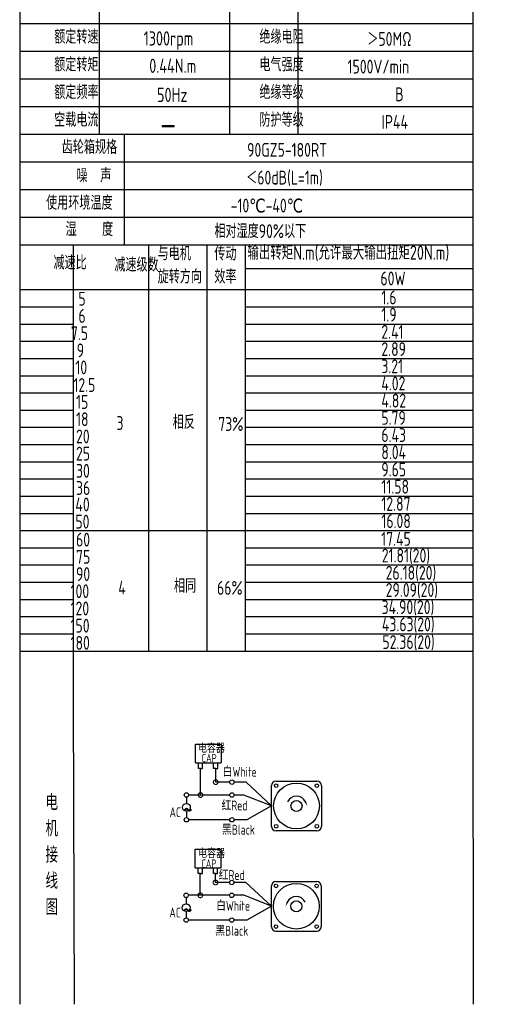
# Model space of a CAD drawing. Header units: inches. Extents: x 837 to 6223, y -2862 to 3098.
# Tile 122 of 139: x 5169 to 5446, y 161 to 720. Entities that reach past the tile are written whole.
import ezdxf

# ---------------------------------------------------------------- set-up
doc = ezdxf.new("R2010")
doc.units = ezdxf.units.IN
doc.header["$LTSCALE"] = 10
doc.header["$MEASUREMENT"] = 0
for name, color, linetype in [('1轮廓实线层', 7, 'Continuous'), ('2细线层', 4, 'Continuous'), ('6文字层', 3, 'Continuous'), ('7标注层', 4, 'Continuous')]:
    doc.layers.add(name, color=color, linetype=linetype)
doc.styles.add('PC_TEXTSTYLE', font='isocp.shx', dxfattribs={"width": 0.8, "bigfont": 'HZFS.SHX'})

# ---------------------------------------------------------------- blocks, each defined once
blk = doc.blocks.new('_DotSmall')
at = {"color": 0, "linetype": 'ByBlock', "const_width": 0.5}
blk.add_lwpolyline([(-0.0625, 0, 1), (0.0625, 0, 1)], format="xyb", close=True, dxfattribs=at)

msp = doc.modelspace()

# ---------------------------------------------------------------- linework, layer by layer
at = {"layer": '1轮廓实线层'}
for p, q in [((5168.98858, 796.21077), (5168.98858, 629.27019)), ((5168.98858, 796.21077), (5168.98858, 623.42487)), ((5425.93541, 796.21077), (5425.93541, 349.28546)), ((5168.98858, 625.69859), (5168.98858, 321.2243)), ((5168.98858, 619.72821), (5168.98858, 304.59293)), ((5168.98858, 364.40489), (5168.98858, 160.87336)), ((5168.98858, 349.28546), (5168.98858, 160.87336)), ((5425.93541, 349.28546), (5426.2475, 160.87337))]:
    msp.add_line(p, q, dxfattribs=at)
at = {"layer": '1轮廓实线层', "color": 4}
for p, q in [((5297.01191, 578.6786), (5425.93541, 578.6786)), ((5297.01191, 566.66748), (5339.92704, 566.66748))]:
    msp.add_line(p, q, dxfattribs=at)
at = {"layer": '2细线层'}
for p, q in [((5213.99675, 780.50296), (5213.99675, 654.84049)), ((5287.97841, 764.79515), (5287.97841, 654.84049)), ((5326.7227, 764.79515), (5326.7227, 654.84049)), ((5425.93541, 717.67172), (5168.98858, 717.67172)), ((5425.93541, 701.96391), (5168.98858, 701.96391)), ((5425.93541, 686.25611), (5168.98858, 686.25611)), ((5425.93541, 670.5483), (5168.98858, 670.5483)), ((5425.93541, 654.84049), (5168.98858, 654.84049)), ((5228.27648, 654.84049), (5228.27648, 592.00925)), ((5425.93541, 639.13268), (5168.98858, 639.13268)), ((5425.93541, 623.42487), (5168.98858, 623.42487)), ((5425.93541, 623.42487), (5168.98858, 623.42487)), ((5425.93541, 607.71706), (5168.98858, 607.71706)), ((5425.93541, 607.71706), (5168.98858, 607.71706)), ((5361.47181, 592.00925), (5168.98858, 592.00925)), ((5425.93541, 592.00925), (5168.98858, 592.00925)), ((5199.51485, 332.17535), (5199.51485, 592.00925)), ((5242.17222, 361.48686), (5242.17222, 592.00925)), ((5275.34481, 361.48686), (5275.34481, 592.00925)), ((5297.01191, 361.48686), (5297.01191, 592.00925)), ((5168.98858, 566.66748), (5425.93541, 566.66748)), ((5168.98858, 556.89698), (5199.51485, 556.89698)), ((5297.01191, 556.89698), (5425.93541, 556.89698)), ((5168.98858, 547.12647), (5199.51485, 547.12647)), ((5297.01191, 547.12647), (5425.93541, 547.12647)), ((5168.98858, 537.35597), (5199.51485, 537.35597)), ((5297.01191, 537.35597), (5425.93541, 537.35597)), ((5168.98858, 527.58546), (5199.51485, 527.58546)), ((5297.01191, 527.58546), (5425.93541, 527.58546)), ((5168.98858, 517.81495), (5199.51485, 517.81495)), ((5297.01191, 517.81495), (5425.93541, 517.81495)), ((5168.98858, 508.04445), (5199.51485, 508.04445)), ((5297.01191, 508.04445), (5425.93541, 508.04445)), ((5168.98858, 498.27394), (5199.51485, 498.27394)), ((5297.01191, 498.27394), (5425.93541, 498.27394)), ((5168.98858, 488.50344), (5199.51485, 488.50344)), ((5297.01191, 488.50344), (5425.93541, 488.50344)), ((5168.98858, 478.73293), (5199.51485, 478.73293)), ((5297.01191, 478.73293), (5425.93541, 478.73293)), ((5168.98858, 468.96243), (5199.51485, 468.96243)), ((5297.01191, 468.96243), (5425.93541, 468.96243)), ((5168.98858, 459.19192), (5199.51485, 459.19192)), ((5297.01191, 459.19192), (5425.93541, 459.19192)), ((5168.98858, 449.42142), (5199.51485, 449.42142)), ((5297.01191, 449.42142), (5425.93541, 449.42142)), ((5168.98858, 439.65091), (5199.51485, 439.65091)), ((5297.01191, 439.65091), (5425.93541, 439.65091)), ((5168.98858, 429.8804), (5297.01191, 429.8804)), ((5297.01191, 429.8804), (5425.93541, 429.8804)), ((5168.98858, 420.1099), (5199.51485, 420.1099)), ((5297.01191, 420.1099), (5425.93541, 420.1099)), ((5168.98858, 410.33939), (5199.51485, 410.33939)), ((5297.01191, 410.33939), (5425.93541, 410.33939)), ((5168.98858, 400.56889), (5199.51485, 400.56889)), ((5297.01191, 400.56889), (5425.93541, 400.56889)), ((5168.98858, 390.79838), (5199.51485, 390.79838)), ((5297.01191, 390.79838), (5425.93541, 390.79838)), ((5168.98858, 381.02788), (5199.51485, 381.02788)), ((5297.01191, 381.02788), (5425.93541, 381.02788)), ((5168.98858, 371.25737), (5199.51485, 371.25737)), ((5297.01191, 371.25737), (5425.93541, 371.25737)), ((5168.98858, 361.48686), (5297.01191, 361.48686)), ((5297.01191, 361.48686), (5425.93541, 361.48686)), ((5199.96578, 160.87337), (5199.51485, 332.17535)), ((5268.62828, 297.97172), (5268.62828, 308.65062)), ((5268.62828, 308.65062), (5283.16062, 308.65062)), ((5283.16062, 308.65062), (5283.16062, 297.97172)), ((5268.62828, 297.97172), (5283.1023, 297.97172)), ((5270.33193, 294.77561), (5270.33193, 297.97172)), ((5272.6792, 294.77561), (5272.6792, 297.97172)), ((5278.93777, 294.78318), (5278.93777, 297.9793)), ((5281.28504, 294.78318), (5281.28504, 297.9793)), ((5271.53948, 294.77561), (5270.33193, 294.77561)), ((5271.50557, 294.77561), (5272.71311, 294.77561)), ((5271.53948, 279.71911), (5271.53948, 294.77561)), ((5280.14532, 294.78318), (5278.93777, 294.78318)), ((5280.11141, 294.78318), (5281.31896, 294.78318)), ((5280.14532, 287.01808), (5280.14532, 294.8144)), ((5288.09188, 287.01808), (5280.14532, 287.01808)), ((5297.42255, 287.01808), (5290.60694, 287.01808)), ((5311.85154, 273.5194), (5297.42255, 287.01808)), ((5288.09772, 279.71911), (5271.53948, 279.71911)), ((5311.85154, 273.5194), (5297.85952, 265.65942)), ((5288.09188, 265.65942), (5264.8234, 265.65942)), ((5297.85952, 265.65942), (5290.60694, 265.65942)), ((5268.54436, 238.28197), (5268.54436, 248.96088)), ((5268.54436, 248.96088), (5283.0767, 248.96088)), ((5283.0767, 248.96088), (5283.0767, 238.28197)), ((5268.54436, 238.28197), (5283.01838, 238.28197)), ((5270.24801, 235.08586), (5270.24801, 238.28197)), ((5271.45556, 235.08586), (5270.24801, 235.08586)), ((5271.42165, 222.75539), (5271.42165, 235.08586)), ((5271.42165, 235.08586), (5272.62919, 235.08586)), ((5272.59528, 235.08586), (5272.59528, 238.28197)), ((5278.85385, 235.09343), (5278.85385, 238.28955)), ((5280.0614, 235.09343), (5278.85385, 235.09343)), ((5280.02749, 235.09343), (5281.23504, 235.09343)), ((5280.02749, 230.05436), (5280.02749, 235.08699)), ((5281.20112, 235.09343), (5281.20112, 238.28955)), ((5287.97405, 230.05436), (5280.02749, 230.05436)), ((5297.30472, 230.05436), (5290.48911, 230.05436)), ((5311.73371, 216.55569), (5297.30472, 230.05436)), ((5287.97989, 222.75539), (5271.42165, 222.75539)), ((5311.73371, 216.55569), (5297.74168, 208.6957)), ((5287.97405, 208.6957), (5264.70557, 208.6957)), ((5297.74168, 208.6957), (5290.48911, 208.6957)), ((5314.24305, 202.44067), (5337.4544, 202.44067))]:
    msp.add_line(p, q, dxfattribs=at)
at = {"layer": '2细线层', "color": 4}
for p, q in [((5314.36088, 287.63442), (5337.57223, 287.63442)), ((5311.85154, 261.91373), (5311.85154, 285.12508)), ((5340.08157, 285.12508), (5340.08157, 261.91373)), ((5337.57223, 259.40439), (5314.36088, 259.40439)), ((5315.38872, 259.40439), (5314.36088, 259.40439)), ((5314.24305, 230.6707), (5337.4544, 230.6707)), ((5311.73371, 204.95001), (5311.73371, 228.16136)), ((5339.96373, 228.16136), (5339.96373, 204.95001))]:
    msp.add_line(p, q, dxfattribs=at)
at = {"layer": '2细线层'}
for points in [[(5331.00043, 275.86674, 0, 0, 0), (5331.00043, 275.86674, 0.941, 0, 0), (5332.12698, 273.45084, 0, 0, 0)], [(5320.81485, 218.90302, 0, 0, 0), (5320.81485, 218.90302, 0.941, 0, 0), (5319.6883, 216.48712, 0, 0, 0)]]:
    msp.add_lwpolyline(points, format="xyseb", dxfattribs=at)
for centre in [(5289.34941, 287.01808), (5263.51098, 279.71911), (5289.35525, 279.71911), (5263.53172, 265.65942), (5289.34941, 265.65942), (5289.23158, 230.05436), (5263.39314, 222.75539), (5289.23742, 222.75539), (5263.41388, 208.6957), (5289.23158, 208.6957)]:
    msp.add_circle(centre, 1.25753, dxfattribs=at)
at = {"layer": '2细线层', "color": 4}
for centre, radius in [((5325.96656, 273.5194), 12.99077), ((5314.43316, 285.0528), 1.01942), ((5337.49995, 285.0528), 1.01942), ((5325.96656, 273.5194), 3.13667), ((5314.43316, 261.98601), 1.01942), ((5337.49995, 261.98601), 1.01942), ((5325.84872, 216.55569), 12.99077), ((5314.31533, 228.08908), 1.01942), ((5337.38212, 228.08908), 1.01942), ((5325.84872, 216.55569), 3.13667), ((5314.31533, 205.02229), 1.01942), ((5337.38212, 205.02229), 1.01942)]:
    msp.add_circle(centre, radius, dxfattribs=at)
for centre, start, end in [((5314.36088, 285.12508), 90, 180), ((5337.57223, 285.12508), 0, 90), ((5314.36088, 261.91373), 180, 270), ((5337.57223, 261.91373), 270, 0), ((5314.24305, 228.16136), 90, 180), ((5337.4544, 228.16136), 0, 90), ((5314.24305, 204.95001), 180, 270), ((5337.4544, 204.95001), 270, 0)]:
    msp.add_arc(centre, 2.50934, start, end, dxfattribs=at)
at = {"layer": '2细线层'}
for centre in [(5325.96656, 273.5194), (5325.84872, 216.55569)]:
    msp.add_arc(centre, 5.55426, 25, 156.2235138, dxfattribs=at)
at = {"layer": '7标注层'}
for p, q in [((5271.53948, 279.71911), (5264.76851, 279.71911)), ((5296.13131, 279.71911), (5290.61278, 279.71911)), ((5311.85154, 273.5194), (5296.13131, 279.71911)), ((5263.52445, 278.46165), (5263.52669, 274.90159)), ((5263.52948, 270.47701), (5263.53172, 266.91695)), ((5263.40661, 221.49793), (5263.40886, 217.93787)), ((5271.42165, 222.75539), (5264.65067, 222.75539)), ((5296.01348, 222.75539), (5290.49495, 222.75539)), ((5311.73371, 216.55569), (5296.01348, 222.75539)), ((5263.41164, 213.51329), (5263.41388, 209.95323))]:
    msp.add_line(p, q, dxfattribs=at)
for centre in [(5263.52808, 272.6893), (5263.41025, 215.72558)]:
    msp.add_circle(centre, 2.21229, dxfattribs=at)

# ---------------------------------------------------------------- block references
at = {"layer": '2细线层'}
for p, xscale, yscale, zscale, rotation in [((5280.14532, 287.01808), 5.299573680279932, 5.299573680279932, 5.299573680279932, 0.05529606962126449), ((5271.53948, 279.71911), 5.299573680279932, 5.299573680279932, 5.299573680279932, 0.05529606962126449), ((5280.02749, 230.05436), 5.299573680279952, 5.299573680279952, 5.299573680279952, 0.05529606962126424), ((5271.42165, 222.75539), 5.299573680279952, 5.299573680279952, 5.299573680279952, 0.05529606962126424)]:
    msp.add_blockref('_DotSmall', p, dxfattribs=dict(at, xscale=xscale, yscale=yscale, zscale=zscale, rotation=rotation))

# ---------------------------------------------------------------- texts
at = {"layer": '6文字层', "style": 'PC_TEXTSTYLE'}
for s, insert, char_height, width, attachment_point in [('{\\C3;         额定转速}', (5156.22368, 714.15975), 7.8539044, 91.6376662, 1), ('{\\C3;       1300rpm}', (5213.32349, 713.37922), 8.100556, 94.5155433, 1), ('{\\C3;         绝缘电阻}', (5272.60072, 714.15975), 7.8539044, 91.6376662, 1), ('{\\C3;       ＞50MΩ}', (5340.99907, 712.95416), 7.8539044, 91.6376662, 1), ('{\\C3;         额定转矩}', (5156.22368, 698.45194), 7.8539044, 91.6376662, 1), ('{\\C3;         电气强度}', (5272.60072, 698.45194), 7.8539044, 91.6376662, 1), ('{\\C3;       0.44N.m}', (5216.51829, 697.83333), 8.100556, 94.5155433, 1), ('{\\C3;  1500V/min}', (5347.74663, 697.24635), 7.8539044, 91.6376662, 1), ('{\\C3;         额定频率}', (5156.22368, 682.74413), 7.8539044, 91.6376662, 1), ('{\\C3;         绝缘等级}', (5272.60072, 682.74413), 7.8539044, 91.6376662, 1), ('{\\C3;        50Hz}', (5217.24768, 681.33349), 8.100556, 94.5155433, 1), ('{\\C3;          B}', (5346.02811, 681.53854), 7.8539044, 91.6376662, 1), ('{\\C3;         空载电流}', (5156.22368, 667.03632), 7.8539044, 91.6376662, 1), ('{\\C3;         防护等级}', (5272.60072, 667.03632), 7.8539044, 91.6376662, 1), ('{\\C3;         IP44}', (5341.88655, 665.83073), 7.8539044, 91.6376662, 1), ('{\\C3;        \\H1.6708x;—}', (5220.00416, 667.38979), 7.8539044, 91.6376662, 1), ('{\\C3;              齿轮箱规格}', (5142.52779, 651.60918), 7.8539044, 91.6376662, 1), ('{\\C3;             90GZ5-180RT}', (5251.26495, 649.969), 7.8539044, 91.6376662, 1), ('{\\C3;              噪  声}', (5150.90586, 635.41351), 7.8539044, 91.6376662, 1), ('{\\C3;              ＜60dB(L=1m)}', (5247.13195, 634.2131), 7.8539044, 91.6376662, 1), ('{\\C3;       使用环境温度}', (5158.80043, 619.9129), 7.8539044, 91.6376662, 1), ('{\\C3;       -10℃-40℃}', (5263.48515, 618.35141), 7.8539044, 91.6376662, 1), ('{\\C3;           湿    度}', (5155.49741, 604.95308), 7.8539044, 91.6376662, 1), ('{\\C3;      相对湿度90%以下}', (5257.86446, 603.83442), 7.8539044, 91.6376662, 1), ('{\\C3;输出转矩N.m(允许最大输出扭矩20N.m)}', (5298.15257, 591.72314), 8.100556, 140.9134884, 1), ('{\\C3;              减速比}', (5137.85554, 585.90873), 7.8539044, 91.6376662, 1), ('{\\C3;与电机\\P旋转方向}', (5247.20877, 591.155), 7.853904, 91.6376662, 1), ('{\\C3;传动\\P效率}', (5279.35502, 591.07271), 7.853904, 91.6376662, 1), ('{\\C3;              减速级数}', (5172.38351, 584.76956), 7.8539044, 91.6376662, 1), ('{\\C3;                60W}', (5316.10934, 576.95849), 7.8539044, 91.6376662, 1), ('{\\C3;                   5}', (5134.05092, 565.43319), 7.8539044, 91.6376662, 1), ('{\\C3;                1.6}', (5316.62092, 566.17018), 7.8539044, 91.6376662, 1), ('{\\C3;                   6}', (5134.05092, 555.66268), 7.8539044, 91.6376662, 1), ('{\\C3;                1.9}', (5316.62092, 556.39967), 7.8539044, 91.6376662, 1), ('{\\C3;                  7.5}', (5133.36174, 545.89218), 7.8539044, 91.6376662, 1), ('{\\C3;                2.41}', (5316.62092, 546.62916), 7.8539044, 91.6376662, 1), ('{\\C3;                2.89}', (5316.62092, 536.85866), 7.8539044, 91.6376662, 1), ('{\\C3;                  9}', (5136.67059, 536.12167), 7.8539044, 91.6376662, 1), ('{\\C3;                   10}', (5132.30339, 526.46941), 7.8539044, 91.6376662, 1), ('{\\C3;                3.21}', (5316.62092, 527.08815), 7.8539044, 91.6376662, 1), ('{\\C3;                   12.5}', (5131.21055, 516.45892), 7.8539044, 91.6376662, 1), ('{\\C3;                4.02}', (5316.62092, 517.31765), 7.8539044, 91.6376662, 1), ('{\\C3;                   15}', (5132.67257, 506.81016), 7.8539044, 91.6376662, 1), ('{\\C3;                4.82}', (5316.62092, 507.54714), 7.8539044, 91.6376662, 1), ('{\\C3;                5.79}', (5316.62092, 497.77664), 7.8539044, 91.6376662, 1), ('{\\C3;                   18}', (5132.67257, 497.03965), 7.8539044, 91.6376662, 1), ('{\\C3;     3}', (5205.91019, 494.85128), 7.8539044, 91.6376662, 1), ('{\\C3;     相反}', (5237.80684, 495.4084), 7.8539044, 91.6376662, 1), ('{\\C3;  73%}', (5274.41219, 494.31312), 7.8539044, 91.6376662, 1), ('{\\C3;                   20}', (5132.67257, 487.26915), 7.8539044, 91.6376662, 1), ('{\\C3;                6.43}', (5316.62092, 488.00613), 7.8539044, 91.6376662, 1), ('{\\C3;                   25}', (5132.67257, 477.49864), 7.8539044, 91.6376662, 1), ('{\\C3;                8.04}', (5316.62092, 478.23562), 7.8539044, 91.6376662, 1), ('{\\C3;                   30}', (5132.67257, 467.72813), 7.8539044, 91.6376662, 1), ('{\\C3;                9.65}', (5316.62092, 468.46512), 7.8539044, 91.6376662, 1), ('{\\C3;                11.58}', (5316.62092, 458.69461), 7.8539044, 91.6376662, 1), ('{\\C3;                   36}', (5132.67257, 457.95763), 7.8539044, 91.6376662, 1), ('{\\C3;                   40}', (5132.31316, 448.62256), 7.8539044, 91.6376662, 1), ('{\\C3;                12.87}', (5316.62092, 448.92411), 7.8539044, 91.6376662, 1), ('{\\C3;                   50}', (5132.31316, 438.85205), 7.8539044, 91.6376662, 1), ('{\\C3;                16.08}', (5316.62092, 439.1536), 7.8539044, 91.6376662, 1), ('{\\C3;                   60}', (5132.67257, 428.64611), 7.8539044, 91.6376662, 1), ('{\\C3;                17.45}', (5316.53158, 429.0824), 7.8539044, 91.6376662, 1), ('{\\C3;                 21.81(20)}', (5313.2723, 419.61259), 7.8539044, 91.6376662, 1), ('{\\C3;                   75}', (5132.67257, 418.87561), 7.8539044, 91.6376662, 1), ('{\\C3;                   90}', (5132.67257, 409.1051), 7.8539044, 91.6376662, 1), ('{\\C3;                  26.18(20)}', (5311.90851, 409.84209), 7.8539044, 91.6376662, 1), ('{\\C3;     相同}', (5238.51853, 402.45776), 7.8539044, 91.6376662, 1), ('{\\C3;                  100}', (5133.1574, 399.33459), 7.8539044, 91.6376662, 1), ('{\\C3;     4}', (5206.94403, 401.40716), 7.8539044, 91.6376662, 1), ('{\\C3;   66%}', (5270.12233, 401.23916), 7.8539044, 91.6376662, 1), ('{\\C3;                  29.09(20)}', (5311.90851, 400.07158), 7.8539044, 91.6376662, 1), ('{\\C3;                  120}', (5133.1574, 389.56409), 7.8539044, 91.6376662, 1), ('{\\C3;                34.90(20)}', (5316.78841, 390.30107), 7.8539044, 91.6376662, 1), ('{\\C3;                43.63(20)}', (5316.93197, 380.53057), 7.8539044, 91.6376662, 1), ('{\\C3;                  150}', (5133.1574, 379.79358), 7.8539044, 91.6376662, 1), ('{\\C3;                  180}', (5133.1574, 370.02308), 7.8539044, 91.6376662, 1), ('{\\C3;                52.36(20)}', (5317.21917, 370.47307), 7.8539044, 91.6376662, 1), ('\\pi0.61362;电容器', (5269.51266, 308.42969), 4.7060261, 25.3033154, 1), ('\\pi3.1962;CAP', (5268.98556, 303.03038), 4.7060261, 14.4740203, 1), ('白White', (5284.09513, 295.68391), 5.590759, 19.2640921, 1), ('{\\C3;     电\\P     机\\P     接\\P     线\\P     图}', (5176.96116, 280.01436), 8.9248914, 175.8223704, 2), ('\\pi0.16814;红Red', (5283.23617, 276.57294), 5.590759, 14.2985603, 1), ('\\pi0.11496;~', (5261.52995, 276.70538), 11.3057572, 3.8477626, 1), ('\\pi2.1218;AC', (5251.86948, 272.72994), 5.590759, 10.0579945, 1), ('黑Black', (5283.69528, 262.82328), 5.590759, 20.0394661, 1), ('\\pi0.61362;电容器', (5269.56863, 248.71473), 4.7060261, 21.7768116, 1), ('\\pi3.1962;CAP', (5268.824, 243.13241), 4.7060261, 14.4740203, 1), ('\\pi0.16814;红Red', (5281.65266, 237.07424), 5.590759, 14.2985603, 1), ('白White', (5280.35868, 219.61703), 5.590759, 21.6531437, 1), ('\\pi0.11496;~', (5261.41212, 219.74166), 11.3057572, 3.8477626, 1), ('\\pi2.1218;AC', (5251.75165, 215.76622), 5.590759, 10.0579945, 1), ('黑Black', (5279.87776, 205.43222), 5.590759, 20.9993997, 1)]:
    msp.add_mtext(s, dxfattribs=dict(at, insert=insert, char_height=char_height, width=width, attachment_point=attachment_point))

doc.saveas('drawing.dxf')
